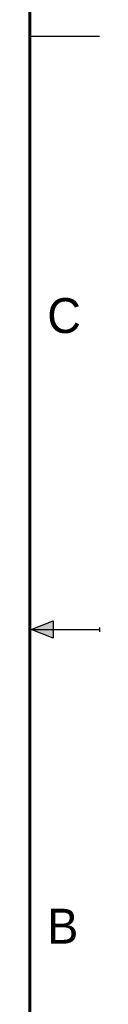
# Model space of a CAD drawing. Header units: inches. Extents: x 0 to 22, y 0 to 17.
# Tile 60 of 61: x 21.5 to 22, y 5.8 to 12.9. Entities that reach past the tile are written whole.
import ezdxf

# ---------------------------------------------------------------- set-up
doc = ezdxf.new("R2010")
doc.units = ezdxf.units.IN
doc.header["$LTSCALE"] = 1.21
doc.header["$MEASUREMENT"] = 0
doc.layers.get('0').update_dxf_attribs({"linetype": 'CONTINUOUS'})
doc.styles.add('TEXTSTYLE_2', font='txt')

msp = doc.modelspace()

# ---------------------------------------------------------------- hatches: boundary and pattern name
at = {"linetype": 'CONTINUOUS'}
msp.add_hatch(color=2, dxfattribs=at).paths.add_polyline_path([(21.6663, 8.5625), (21.6663, 8.4375), (21.51, 8.5)])

# ---------------------------------------------------------------- linework, layer by layer
at = {"color": 2, "linetype": 'CONTINUOUS'}
for p, q in [((22, 12.75), (21.5, 12.75)), ((21.51, 8.5), (21.6663, 8.5625)), ((21.6663, 8.5625), (21.6663, 8.4375)), ((21.51, 8.5), (22, 8.5)), ((21.6663, 8.4375), (21.51, 8.5)), ((22, 8.515), (22, 8.485))]:
    msp.add_line(p, q, dxfattribs=at)
at = {"color": 7, "linetype": 'CONTINUOUS', "const_width": 0.02}
msp.add_lwpolyline([(21.5, 0.5), (21.5, 16.5)], dxfattribs=at)

# ---------------------------------------------------------------- texts
at = {"color": 2, "linetype": 'CONTINUOUS', "char_height": 0.25, "width": 0.25, "attachment_point": 1, "line_spacing_factor": 0.9, "style": 'TEXTSTYLE_2'}
for s, insert in [('C', (21.625, 10.875)), ('B', (21.625, 6.5))]:
    msp.add_mtext(s, dxfattribs=dict(at, insert=insert))

doc.saveas('drawing.dxf')
